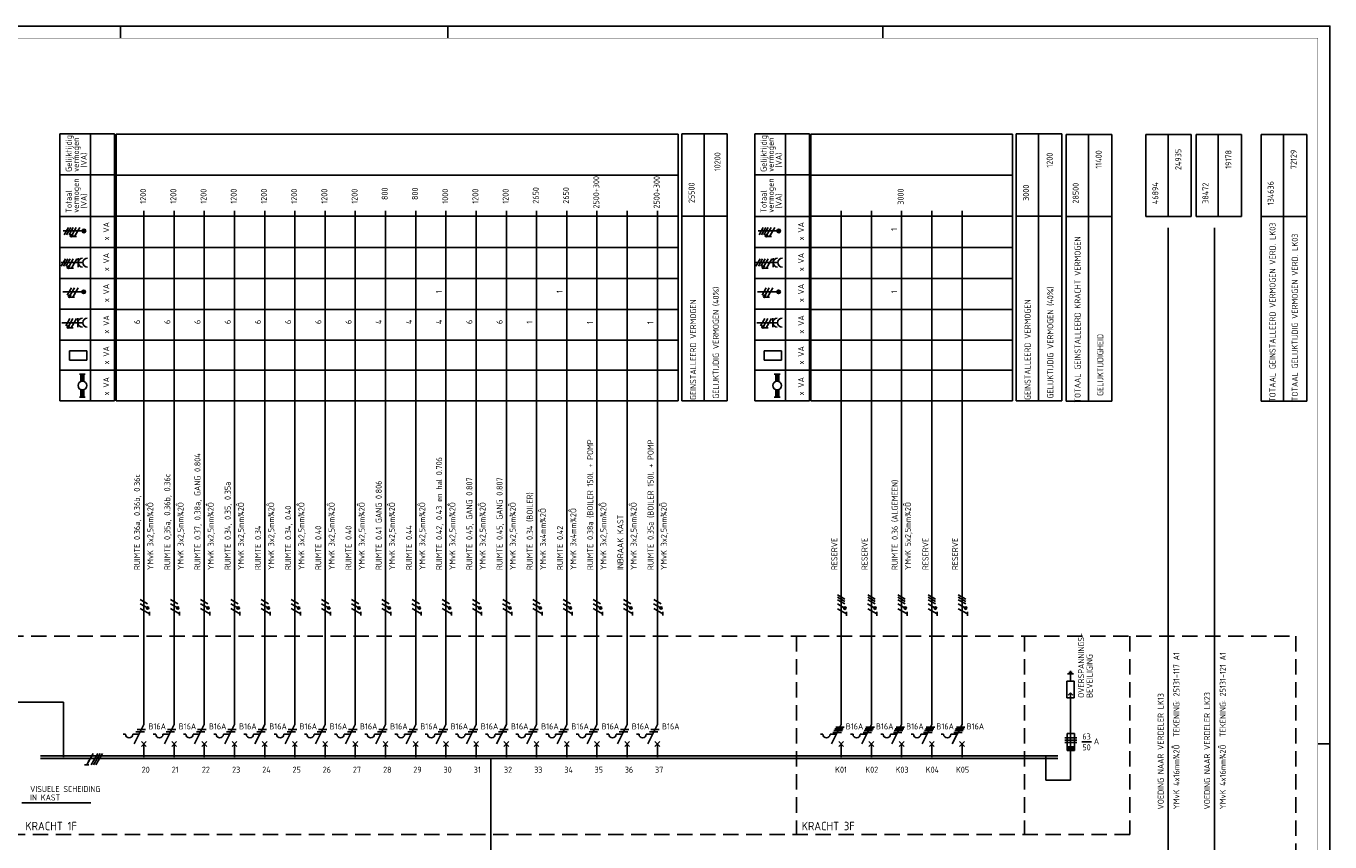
# Model space of a CAD drawing. Header units: millimetres. Extents: x 0 to 841, y 0 to 594.
# Tile 3 of 3: x 301 to 841, y 256 to 594. Entities that reach past the tile are written whole.
import ezdxf
from ezdxf.enums import TextEntityAlignment as Align

# ---------------------------------------------------------------- set-up
doc = ezdxf.new("R2010")
doc.units = ezdxf.units.MM
doc.linetypes.add('HIDDEN', pattern=[9.525, 6.35, -3.175])
doc.layers.get('0').update_dxf_attribs({"linetype": 'CONTINUOUS'})
for name, color, linetype in [('1', 7, 'CONTINUOUS'), ('40', 1, 'CONTINUOUS'), ('70', 1, 'CONTINUOUS'), ('71', 2, 'CONTINUOUS'), ('73', 4, 'CONTINUOUS'), ('BLOKASP', 9, 'CONTINUOUS'), ('EL$2B---_KADER', 4, 'CONTINUOUS'), ('LIJN018', 210, 'CONTINUOUS'), ('LIJN025', 10, 'CONTINUOUS'), ('LIJN035', 50, 'CONTINUOUS'), ('LIJN050', 90, 'CONTINUOUS'), ('TEKST25', 10, 'CONTINUOUS'), ('TEKST35', 50, 'CONTINUOUS'), ('TEKST50', 90, 'CONTINUOUS')]:
    doc.layers.add(name, color=color, linetype=linetype)
doc.styles.add('5_0', font='iso.shx')
doc.styles.add('ISO', font='ISO.SHX')
doc.styles.add('NEN', font='iso.shx')
doc.styles.add('ROMAND', font='romand')

# ---------------------------------------------------------------- blocks, each defined once
blk = doc.blocks.new('A1')
at = {"layer": 'LIJN025'}
for p, q in [((340.5, 589), (340.5, 594)), ((476, 589), (476, 594)), ((656, 589), (656, 594)), ((836, 297), (841, 297))]:
    blk.add_line(p, q, dxfattribs=at)
blk.add_lwpolyline([(0, 0), (0, 594), (841, 594), (841, 0)], close=True, dxfattribs=at)
at = {"layer": 'LIJN050', "const_width": 0.2}
blk.add_lwpolyline([(836, 5), (836, 589), (25, 589), (25, 5)], close=True, dxfattribs=at)
at = {"layer": 'TEKST25', "style": 'ROMAND', "width": 2.899115}
blk.add_attdef('STATUS', text='', height=2.5, dxfattribs=at).set_placement((795, 71.5), (834, 71.5), align=Align.FIT)
at = {"layer": 'TEKST25', "style": 'ISO'}
for tag, p in [('E', (796.25, 66)), ('NAAM-E', (807.75, 66)), ('DATUM-E', (826, 66)), ('D', (796.25, 61)), ('NAAM-D', (807.75, 61)), ('DATUM-D', (826, 61)), ('C', (796.25, 56)), ('NAAM-C', (807.75, 56)), ('DATUM-C', (826, 56)), ('B', (796.25, 51)), ('NAAM-B', (807.75, 51)), ('DATUM-B', (826, 51)), ('A', (796.25, 46)), ('NAAM-A', (807.75, 46)), ('DATUM-A', (826, 46))]:
    blk.add_attdef(tag, text='', height=2.5, dxfattribs=at).set_placement(p, align=Align.CENTER)
for tag, p in [('DATUM', (673.75, 36.25)), ('SCHAAL', (709, 36.25)), ('GETEKEND', (739.25, 36.25)), ('GECONTOL.', (774, 36.25)), ('FORMAAT', (804.25, 28.25))]:
    blk.add_attdef(tag, p, '', height=2.5, dxfattribs=at)
at = {"layer": 'TEKST35', "style": 'ISO'}
for tag, p in [('PROJECT', (675.5, 72.5)), ('PLAATS', (675.5, 63.5)), ('INSTALLATIE-REGEL1', (675.5, 52.5)), ('INSTALLATIE-REGEL2', (675.5, 43.5))]:
    blk.add_attdef(tag, p, '', height=4, dxfattribs=at)
blk.add_attdef('PROJ.NR.', text='', height=4, dxfattribs=at).set_placement((822, 23), align=Align.CENTER)
at = {"layer": 'TEKST50', "style": 'ISO'}
blk.add_attdef('FILE-NAAM', text='', height=5, dxfattribs=at).set_placement((814.5, 7.5), align=Align.CENTER)

msp = doc.modelspace()

# ---------------------------------------------------------------- linework, layer by layer
at = {"color": 10}
for p, q in [((329.26, 293.04), (326.55, 288.35)), ((331.13, 293.04), (328.43, 288.35)), ((332.07, 293.04), (329.36, 288.35)), ((332.07, 293.04), (329.36, 288.35)), ((333.01, 293.04), (330.3, 288.35)), ((327.49, 288.35), (325.61, 288.35))]:
    msp.add_line(p, q, dxfattribs=at)
msp.add_line((332.07, 293.04), (329.36, 288.35))
at = {"color": 10, "const_width": 0.469}
msp.add_lwpolyline([(327.57, 289.64, 1), (327.16, 289.87, 1)], format="xyb", close=True, dxfattribs=at)
at = {"layer": '1', "color": 1}
for p, q in [((351.72, 354.98), (348.68, 356.73)), ((364.22, 354.98), (361.18, 356.73)), ((376.72, 354.98), (373.68, 356.73)), ((389.22, 354.98), (386.18, 356.73)), ((401.72, 354.98), (398.68, 356.73)), ((414.22, 354.98), (411.18, 356.73)), ((426.72, 354.98), (423.68, 356.73)), ((439.22, 354.98), (436.18, 356.73)), ((451.72, 354.98), (448.68, 356.73)), ((464.22, 354.98), (461.18, 356.73)), ((476.72, 354.98), (473.68, 356.73)), ((489.22, 354.98), (486.18, 356.73)), ((501.72, 354.98), (498.68, 356.73)), ((514.22, 354.98), (511.18, 356.73)), ((526.72, 354.98), (523.68, 356.73)), ((539.22, 354.98), (536.18, 356.73)), ((551.72, 354.98), (548.68, 356.73)), ((564.22, 354.98), (561.18, 356.73)), ((640.27, 356.91), (637.23, 358.66)), ((640.27, 355.91), (637.23, 357.66)), ((640.27, 354.91), (637.23, 356.66)), ((652.77, 356.91), (649.73, 358.66)), ((652.77, 355.91), (649.73, 357.66)), ((652.77, 354.91), (649.73, 356.66)), ((665.27, 356.91), (662.23, 358.66)), ((665.27, 355.91), (662.23, 357.66)), ((665.27, 354.91), (662.23, 356.66)), ((677.77, 356.91), (674.73, 358.66)), ((677.77, 355.91), (674.73, 357.66)), ((677.77, 354.91), (674.73, 356.66)), ((690.27, 356.91), (687.23, 358.66)), ((690.27, 355.91), (687.23, 357.66)), ((690.27, 354.91), (687.23, 356.66)), ((351.64, 353.26), (348.65, 354.98)), ((352.47, 350.82), (348.68, 353.01)), ((364.14, 353.26), (361.15, 354.98)), ((364.97, 350.82), (361.18, 353.01)), ((376.64, 353.26), (373.65, 354.98)), ((377.47, 350.82), (373.68, 353.01)), ((389.14, 353.26), (386.15, 354.98)), ((389.97, 350.82), (386.18, 353.01)), ((401.64, 353.26), (398.65, 354.98)), ((402.47, 350.82), (398.68, 353.01)), ((414.14, 353.26), (411.15, 354.98)), ((414.97, 350.82), (411.18, 353.01)), ((426.64, 353.26), (423.65, 354.98)), ((427.47, 350.82), (423.68, 353.01)), ((439.14, 353.26), (436.15, 354.98)), ((439.97, 350.82), (436.18, 353.01)), ((451.64, 353.26), (448.65, 354.98)), ((452.47, 350.82), (448.68, 353.01)), ((464.14, 353.26), (461.15, 354.98)), ((464.97, 350.82), (461.18, 353.01)), ((476.64, 353.26), (473.65, 354.98)), ((477.47, 350.82), (473.68, 353.01)), ((489.14, 353.26), (486.15, 354.98)), ((489.97, 350.82), (486.18, 353.01)), ((501.64, 353.26), (498.65, 354.98)), ((502.47, 350.82), (498.68, 353.01)), ((514.14, 353.26), (511.15, 354.98)), ((514.97, 350.82), (511.18, 353.01)), ((526.64, 353.26), (523.65, 354.98)), ((527.47, 350.82), (523.68, 353.01)), ((539.14, 353.26), (536.15, 354.98)), ((539.97, 350.82), (536.18, 353.01)), ((551.64, 353.26), (548.65, 354.98)), ((552.47, 350.82), (548.68, 353.01)), ((564.14, 353.26), (561.15, 354.98)), ((564.97, 350.82), (561.18, 353.01)), ((640.19, 353.18), (637.2, 354.91)), ((641.02, 350.75), (637.23, 352.93)), ((652.69, 353.18), (649.7, 354.91)), ((653.52, 350.75), (649.73, 352.93)), ((665.19, 353.18), (662.2, 354.91)), ((666.02, 350.75), (662.23, 352.93)), ((677.69, 353.18), (674.7, 354.91)), ((678.52, 350.75), (674.73, 352.93)), ((690.19, 353.18), (687.2, 354.91)), ((691.02, 350.75), (687.23, 352.93)), ((731.29, 299.54), (736.29, 299.54)), ((736.29, 299.54), (731.29, 299.54)), ((731.29, 298.54), (736.29, 298.54)), ((731.29, 297.54), (736.29, 297.54))]:
    msp.add_line(p, q, dxfattribs=at)
at = {"layer": '1', "color": 2}
for p, q in [((732.15, 322.99), (735.15, 322.99)), ((732.15, 315.99), (732.15, 322.99)), ((735.15, 322.99), (735.15, 315.99)), ((732.15, 315.99), (735.15, 315.99)), ((346.18, 296.97), (350.2, 305)), ((358.68, 296.97), (362.7, 305)), ((371.18, 296.97), (375.2, 305)), ((383.68, 296.97), (387.7, 305)), ((396.18, 296.97), (400.2, 305)), ((408.68, 296.97), (412.7, 305)), ((421.18, 296.97), (425.2, 305)), ((433.68, 296.97), (437.7, 305)), ((446.18, 296.97), (450.2, 305)), ((458.68, 296.97), (462.7, 305)), ((471.18, 296.97), (475.2, 305)), ((483.68, 296.97), (487.7, 305)), ((496.18, 296.97), (500.2, 305)), ((508.68, 296.97), (512.7, 305)), ((521.18, 296.97), (525.2, 305)), ((533.68, 296.97), (537.7, 305)), ((546.18, 296.97), (550.2, 305)), ((558.68, 296.97), (562.7, 305)), ((634.73, 296.97), (638.75, 305)), ((647.23, 296.97), (651.25, 305)), ((659.73, 296.97), (663.75, 305)), ((672.23, 296.97), (676.25, 305)), ((684.73, 296.97), (688.75, 305)), ((341.6, 300.97), (342.6, 300.97)), ((345.6, 300.97), (348.18, 300.97)), ((354.1, 300.97), (355.1, 300.97)), ((358.1, 300.97), (360.68, 300.97)), ((366.6, 300.97), (367.6, 300.97)), ((370.6, 300.97), (373.18, 300.97)), ((379.1, 300.97), (380.1, 300.97)), ((383.1, 300.97), (385.68, 300.97)), ((391.6, 300.97), (392.6, 300.97)), ((395.6, 300.97), (398.18, 300.97)), ((404.1, 300.97), (405.1, 300.97)), ((408.1, 300.97), (410.68, 300.97)), ((416.6, 300.97), (417.6, 300.97)), ((420.6, 300.97), (423.18, 300.97)), ((429.1, 300.97), (430.1, 300.97)), ((433.1, 300.97), (435.68, 300.97)), ((441.6, 300.97), (442.6, 300.97)), ((445.6, 300.97), (448.18, 300.97)), ((454.1, 300.97), (455.1, 300.97)), ((458.1, 300.97), (460.68, 300.97)), ((466.6, 300.97), (467.6, 300.97)), ((470.6, 300.97), (473.18, 300.97)), ((479.1, 300.97), (480.1, 300.97)), ((483.1, 300.97), (485.68, 300.97)), ((491.6, 300.97), (492.6, 300.97)), ((495.6, 300.97), (498.18, 300.97)), ((504.1, 300.97), (505.1, 300.97)), ((508.1, 300.97), (510.68, 300.97)), ((516.6, 300.97), (517.6, 300.97)), ((520.6, 300.97), (523.18, 300.97)), ((529.1, 300.97), (530.1, 300.97)), ((533.1, 300.97), (535.68, 300.97)), ((541.6, 300.97), (542.6, 300.97)), ((545.6, 300.97), (548.18, 300.97)), ((554.1, 300.97), (555.1, 300.97)), ((558.1, 300.97), (560.68, 300.97)), ((630.15, 300.97), (631.15, 300.97)), ((634.15, 300.97), (636.73, 300.97)), ((642.65, 300.97), (643.65, 300.97)), ((646.65, 300.97), (649.23, 300.97)), ((655.15, 300.97), (656.15, 300.97)), ((659.15, 300.97), (661.73, 300.97)), ((667.65, 300.97), (668.65, 300.97)), ((671.65, 300.97), (674.23, 300.97)), ((680.15, 300.97), (681.15, 300.97)), ((684.15, 300.97), (686.73, 300.97)), ((732.29, 301.29), (735.29, 301.29)), ((732.29, 294.29), (732.29, 301.29)), ((735.29, 301.29), (735.29, 294.29)), ((735.29, 295.79), (732.29, 295.79)), ((735.29, 295.54), (732.29, 295.54)), ((735.29, 295.29), (732.29, 295.29)), ((735.29, 295.04), (732.29, 295.04)), ((735.29, 294.79), (732.29, 294.79)), ((735.29, 294.54), (732.29, 294.54)), ((735.29, 294.29), (732.29, 294.29))]:
    msp.add_line(p, q, dxfattribs=at)
at = {"layer": '1', "color": 1}
for centre in [(351.72, 353.23), (364.22, 353.23), (376.72, 353.23), (389.22, 353.23), (401.72, 353.23), (414.22, 353.23), (426.72, 353.23), (439.22, 353.23), (451.72, 353.23), (464.22, 353.23), (476.72, 353.23), (489.22, 353.23), (501.72, 353.23), (514.22, 353.23), (526.72, 353.23), (539.22, 353.23), (551.72, 353.23), (564.22, 353.23), (640.27, 353.16), (652.77, 353.16), (665.27, 353.16), (677.77, 353.16), (690.27, 353.16)]:
    msp.add_circle(centre, 0.5, dxfattribs=at)
at = {"layer": '1', "color": 2}
for centre in [(344.1, 300.97), (356.6, 300.97), (369.1, 300.97), (381.6, 300.97), (394.1, 300.97), (406.6, 300.97), (419.1, 300.97), (431.6, 300.97), (444.1, 300.97), (456.6, 300.97), (469.1, 300.97), (481.6, 300.97), (494.1, 300.97), (506.6, 300.97), (519.1, 300.97), (531.6, 300.97), (544.1, 300.97), (556.6, 300.97), (632.65, 300.97), (645.15, 300.97), (657.65, 300.97), (670.15, 300.97), (682.65, 300.97)]:
    msp.add_arc(centre, 1.5, 180, 0, dxfattribs=at)
at = {"layer": '70'}
for p, q in [((352.46, 350.11), (352.46, 351.66)), ((364.96, 350.11), (364.96, 351.66)), ((377.46, 350.11), (377.46, 351.66)), ((389.96, 350.11), (389.96, 351.66)), ((402.46, 350.11), (402.46, 351.66)), ((414.96, 350.11), (414.96, 351.66)), ((427.46, 350.11), (427.46, 351.66)), ((439.96, 350.11), (439.96, 351.66)), ((452.46, 350.11), (452.46, 351.66)), ((464.96, 350.11), (464.96, 351.66)), ((477.46, 350.11), (477.46, 351.66)), ((489.96, 350.11), (489.96, 351.66)), ((502.46, 350.11), (502.46, 351.66)), ((514.96, 350.11), (514.96, 351.66)), ((527.46, 350.11), (527.46, 351.66)), ((539.96, 350.11), (539.96, 351.66)), ((552.46, 350.11), (552.46, 351.66)), ((564.96, 350.11), (564.96, 351.66)), ((641.01, 350.03), (641.01, 351.58)), ((653.51, 350.03), (653.51, 351.58)), ((666.01, 350.03), (666.01, 351.58)), ((678.51, 350.03), (678.51, 351.58)), ((691.01, 350.03), (691.01, 351.58)), ((734.9, 325.99), (732.4, 325.99)), ((734.4, 326.49), (732.9, 326.49)), ((733.9, 326.99), (733.4, 326.99)), ((733.65, 325.99), (733.65, 322.99)), ((347.43, 302.97), (350.93, 302.97)), ((359.93, 302.97), (363.43, 302.97)), ((372.43, 302.97), (375.93, 302.97)), ((384.93, 302.97), (388.43, 302.97)), ((397.43, 302.97), (400.93, 302.97)), ((409.93, 302.97), (413.43, 302.97)), ((422.43, 302.97), (425.93, 302.97)), ((434.93, 302.97), (438.43, 302.97)), ((447.43, 302.97), (450.93, 302.97)), ((459.93, 302.97), (463.43, 302.97)), ((472.43, 302.97), (475.93, 302.97)), ((484.93, 302.97), (488.43, 302.97)), ((497.43, 302.97), (500.93, 302.97)), ((509.93, 302.97), (513.43, 302.97)), ((522.43, 302.97), (525.93, 302.97)), ((534.93, 302.97), (538.43, 302.97)), ((547.43, 302.97), (550.93, 302.97)), ((559.93, 302.97), (563.43, 302.97)), ((635.73, 302.47), (639.23, 302.47)), ((636.11, 303.22), (639.61, 303.22)), ((636.48, 303.97), (639.98, 303.97)), ((648.23, 302.47), (651.73, 302.47)), ((648.61, 303.22), (652.11, 303.22)), ((648.98, 303.97), (652.48, 303.97)), ((660.73, 302.47), (664.23, 302.47)), ((661.11, 303.22), (664.61, 303.22)), ((661.48, 303.97), (664.98, 303.97)), ((673.23, 302.47), (676.73, 302.47)), ((673.61, 303.22), (677.11, 303.22)), ((673.98, 303.97), (677.48, 303.97)), ((685.73, 302.47), (689.23, 302.47)), ((686.11, 303.22), (689.61, 303.22)), ((686.48, 303.97), (689.98, 303.97)), ((346.93, 301.97), (350.43, 301.97)), ((359.43, 301.97), (362.93, 301.97)), ((371.93, 301.97), (375.43, 301.97)), ((384.43, 301.97), (387.93, 301.97)), ((396.93, 301.97), (400.43, 301.97)), ((409.43, 301.97), (412.93, 301.97)), ((421.93, 301.97), (425.43, 301.97)), ((434.43, 301.97), (437.93, 301.97)), ((446.93, 301.97), (450.43, 301.97)), ((459.43, 301.97), (462.93, 301.97)), ((471.93, 301.97), (475.43, 301.97)), ((484.43, 301.97), (487.93, 301.97)), ((496.93, 301.97), (500.43, 301.97)), ((509.43, 301.97), (512.93, 301.97)), ((521.93, 301.97), (525.43, 301.97)), ((534.43, 301.97), (537.93, 301.97)), ((546.93, 301.97), (550.43, 301.97)), ((559.43, 301.97), (562.93, 301.97)), ((635.36, 301.72), (638.86, 301.72)), ((647.86, 301.72), (651.36, 301.72)), ((660.36, 301.72), (663.86, 301.72)), ((672.86, 301.72), (676.36, 301.72)), ((685.36, 301.72), (688.86, 301.72)), ((738.3, 297.81), (742.3, 297.81))]:
    msp.add_line(p, q, dxfattribs=at)
at = {"layer": '70', "const_width": 0.5}
for points in [[(351.72, 353.48, 1), (351.72, 352.98, 1)], [(364.22, 353.48, 1), (364.22, 352.98, 1)], [(376.72, 353.48, 1), (376.72, 352.98, 1)], [(389.22, 353.48, 1), (389.22, 352.98, 1)], [(401.72, 353.48, 1), (401.72, 352.98, 1)], [(414.22, 353.48, 1), (414.22, 352.98, 1)], [(426.72, 353.48, 1), (426.72, 352.98, 1)], [(439.22, 353.48, 1), (439.22, 352.98, 1)], [(451.72, 353.48, 1), (451.72, 352.98, 1)], [(464.22, 353.48, 1), (464.22, 352.98, 1)], [(476.72, 353.48, 1), (476.72, 352.98, 1)], [(640.27, 353.41, 1), (640.27, 352.91, 1)], [(652.77, 353.41, 1), (652.77, 352.91, 1)], [(665.27, 353.41, 1), (665.27, 352.91, 1)], [(677.77, 353.41, 1), (677.77, 352.91, 1)], [(690.27, 353.41, 1), (690.27, 352.91, 1)]]:
    msp.add_lwpolyline(points, format="xyb", close=True, dxfattribs=at)
at = {"layer": '70'}
for centre, start, end in [((489.22, 353.23), 90, 270), ((489.22, 353.23), 270, 90), ((501.72, 353.23), 90, 270), ((501.72, 353.23), 270, 90), ((514.22, 353.23), 90, 270), ((514.22, 353.23), 270, 90), ((526.72, 353.23), 90, 270), ((526.72, 353.23), 270, 90), ((539.22, 353.23), 90, 270), ((539.22, 353.23), 270, 90), ((551.72, 353.23), 90, 270), ((551.72, 353.23), 270, 90), ((564.22, 353.23), 90, 270), ((564.22, 353.23), 270, 90)]:
    msp.add_arc(centre, 0.25, start, end, dxfattribs=at)
at = {"layer": '71'}
for p, q in [((732.68, 317.14), (733.68, 318.14)), ((734.68, 317.14), (733.68, 318.14)), ((733.69, 281.91), (733.69, 318.14)), ((349.2, 295.97), (351.2, 297.97)), ((351.2, 295.97), (349.2, 297.97)), ((363.7, 295.97), (361.7, 297.97)), ((361.7, 295.97), (363.7, 297.97)), ((376.2, 295.97), (374.2, 297.97)), ((374.2, 295.97), (376.2, 297.97)), ((388.7, 295.97), (386.7, 297.97)), ((386.7, 295.97), (388.7, 297.97)), ((401.2, 295.97), (399.2, 297.97)), ((399.2, 295.97), (401.2, 297.97)), ((413.7, 295.97), (411.7, 297.97)), ((411.7, 295.97), (413.7, 297.97)), ((426.2, 295.97), (424.2, 297.97)), ((424.2, 295.97), (426.2, 297.97)), ((438.7, 295.97), (436.7, 297.97)), ((436.7, 295.97), (438.7, 297.97)), ((451.2, 295.97), (449.2, 297.97)), ((449.2, 295.97), (451.2, 297.97)), ((463.7, 295.97), (461.7, 297.97)), ((461.7, 295.97), (463.7, 297.97)), ((476.2, 295.97), (474.2, 297.97)), ((474.2, 295.97), (476.2, 297.97)), ((488.7, 295.97), (486.7, 297.97)), ((486.7, 295.97), (488.7, 297.97)), ((501.2, 295.97), (499.2, 297.97)), ((499.2, 295.97), (501.2, 297.97)), ((513.7, 295.97), (511.7, 297.97)), ((511.7, 295.97), (513.7, 297.97)), ((526.2, 295.97), (524.2, 297.97)), ((524.2, 295.97), (526.2, 297.97)), ((536.7, 295.97), (538.7, 297.97)), ((538.7, 295.97), (536.7, 297.97)), ((549.2, 295.97), (551.2, 297.97)), ((551.2, 295.97), (549.2, 297.97)), ((561.7, 295.97), (563.7, 297.97)), ((563.7, 295.97), (561.7, 297.97)), ((637.75, 295.97), (639.75, 297.97)), ((639.75, 295.97), (637.75, 297.97)), ((650.25, 295.97), (652.25, 297.97)), ((652.25, 295.97), (650.25, 297.97)), ((662.75, 295.97), (664.75, 297.97)), ((664.75, 295.97), (662.75, 297.97)), ((675.25, 295.97), (677.25, 297.97)), ((677.25, 295.97), (675.25, 297.97)), ((689.75, 295.97), (687.75, 297.97)), ((687.75, 295.97), (689.75, 297.97)), ((723.5, 281.91), (723.5, 291.91))]:
    msp.add_line(p, q, dxfattribs=at)
at = {"layer": '73'}
for p, q in [((307.36, 291.98), (728.4, 291.98)), ((307.36, 290.98), (728.4, 290.98))]:
    msp.add_line(p, q, dxfattribs=at)
msp.add_solid([(728.4, 290.98), (728.4, 291.98), (307.36, 290.98), (307.36, 291.98)], dxfattribs=at)
at = {"layer": 'BLOKASP', "color": 9, "linetype": 'Continuous'}
for p, q in [((315.43, 438.96), (315.43, 549.43)), ((315.43, 549.43), (338.1, 549.43)), ((328.1, 438.96), (328.1, 549.43)), ((338.1, 438.96), (338.1, 549.43)), ((602.97, 438.96), (602.97, 549.43)), ((602.97, 549.43), (625.65, 549.43)), ((615.65, 438.96), (615.65, 549.43)), ((625.65, 438.96), (625.65, 549.43)), ((315.43, 532.51), (338.1, 532.51)), ((602.97, 532.51), (625.65, 532.51)), ((315.43, 515.27), (338.1, 515.27)), ((602.97, 515.27), (625.65, 515.27)), ((315.43, 502.39), (338.1, 502.39)), ((602.97, 502.39), (625.65, 502.39)), ((315.43, 489.52), (338.1, 489.52)), ((602.97, 489.52), (625.65, 489.52)), ((315.43, 476.81), (338.1, 476.81)), ((602.97, 476.81), (625.65, 476.81)), ((315.43, 464.03), (338.1, 464.03)), ((602.97, 464.03), (625.65, 464.03)), ((315.43, 451.59), (338.1, 451.59)), ((602.97, 451.59), (625.65, 451.59)), ((315.43, 438.96), (338.1, 438.96)), ((602.97, 438.96), (625.65, 438.96))]:
    msp.add_line(p, q, dxfattribs=at)
at = {"layer": 'BLOKASP', "color": 9}
for p, q in [((324.9, 509.23), (316.82, 509.23)), ((318.97, 510.67), (317.22, 507.64)), ((319.97, 510.67), (318.22, 507.64)), ((320.97, 510.67), (319.22, 507.64)), ((322.22, 510.67), (320.49, 507.68)), ((323.72, 510.67), (321.53, 506.88)), ((612.44, 509.23), (604.37, 509.23)), ((606.51, 510.67), (604.76, 507.64)), ((607.51, 510.67), (605.76, 507.64)), ((608.51, 510.67), (606.76, 507.64)), ((609.76, 510.67), (608.04, 507.68)), ((611.26, 510.67), (609.08, 506.88)), ((322.31, 506.88), (320.75, 506.88)), ((609.85, 506.88), (608.3, 506.88)), ((317.7, 497.67), (315.95, 494.64)), ((318.7, 497.67), (316.95, 494.64)), ((319.7, 497.67), (317.95, 494.64)), ((320.95, 497.67), (319.22, 494.68)), ((322.45, 497.67), (320.26, 493.88)), ((323, 494.27), (323, 498.03)), ((605.24, 497.67), (603.49, 494.64)), ((606.24, 497.67), (604.49, 494.64)), ((607.24, 497.67), (605.49, 494.64)), ((608.49, 497.67), (606.77, 494.68)), ((609.99, 497.67), (607.81, 493.88)), ((610.54, 494.27), (610.54, 498.03)), ((315.91, 496.15), (325, 496.15)), ((321.04, 493.88), (319.48, 493.88)), ((603.45, 496.15), (612.54, 496.15)), ((608.58, 493.88), (607.03, 493.88)), ((320.21, 485.65), (318.46, 482.62)), ((321.46, 485.65), (319.73, 482.67)), ((322.96, 485.65), (320.77, 481.87)), ((607.76, 485.65), (606.01, 482.62)), ((609.01, 485.65), (607.28, 482.67)), ((610.51, 485.65), (608.32, 481.87)), ((324.83, 484.04), (316.63, 484.04)), ((321.55, 481.87), (320, 481.87)), ((612.38, 484.04), (604.18, 484.04)), ((609.1, 481.87), (607.54, 481.87)), ((316.31, 471.25), (324.91, 471.25)), ((319.61, 472.95), (317.86, 469.92)), ((320.86, 472.95), (319.13, 469.97)), ((322.36, 472.95), (320.17, 469.17)), ((322.91, 469.37), (322.91, 473.13)), ((603.86, 471.25), (612.46, 471.25)), ((607.16, 472.95), (605.41, 469.92)), ((608.41, 472.95), (606.68, 469.97)), ((609.91, 472.95), (607.72, 469.17)), ((610.46, 469.37), (610.46, 473.13)), ((320.95, 469.17), (319.4, 469.17)), ((608.5, 469.17), (606.94, 469.17)), ((319.37, 455.8), (319.37, 459.56)), ((319.37, 459.56), (326.56, 459.56)), ((326.56, 455.8), (326.56, 459.56)), ((606.92, 455.8), (606.92, 459.56)), ((606.92, 459.56), (614.1, 459.56)), ((614.1, 455.8), (614.1, 459.56)), ((319.37, 455.8), (326.56, 455.8)), ((606.92, 455.8), (614.1, 455.8)), ((611.09, 450.03), (613.49, 450.03)), ((611.69, 446.93), (611.69, 450.03)), ((612.89, 446.93), (612.89, 450.03)), ((611.69, 443.54), (611.69, 440.43)), ((612.89, 443.54), (612.89, 440.43)), ((613.49, 440.43), (611.09, 440.43))]:
    msp.add_line(p, q, dxfattribs=at)
at = {"layer": 'BLOKASP'}
for p, q in [((323.55, 450.03), (325.95, 450.03)), ((324.15, 446.93), (324.15, 450.03)), ((325.35, 446.93), (325.35, 450.03)), ((324.15, 443.54), (324.15, 440.43)), ((325.35, 443.54), (325.35, 440.43)), ((325.95, 440.43), (323.55, 440.43))]:
    msp.add_line(p, q, dxfattribs=at)
at = {"layer": 'BLOKASP', "color": 9, "const_width": 0.5}
for points in [[(320, 507.24, 1), (320.5, 507.24, 1)], [(607.54, 507.24, 1), (608.04, 507.24, 1)], [(318.73, 494.24, 1), (319.23, 494.24, 1)], [(606.27, 494.24, 1), (606.77, 494.24, 1)], [(319.24, 482.23, 1), (319.74, 482.23, 1)], [(606.79, 482.23, 1), (607.29, 482.23, 1)], [(318.64, 469.53, 1), (319.14, 469.53, 1)], [(606.19, 469.53, 1), (606.69, 469.53, 1)]]:
    msp.add_lwpolyline(points, format="xyb", close=True, dxfattribs=at)
at = {"layer": 'BLOKASP', "color": 9}
for centre, radius in [((320.25, 507.24), 0.5), ((325.4, 509.23), 0.75), ((325.4, 509.23), 0.5), ((325.4, 509.23), 0.25), ((607.79, 507.24), 0.5), ((612.94, 509.23), 0.75), ((612.94, 509.23), 0.5), ((612.94, 509.23), 0.25), ((318.98, 494.24), 0.5), ((606.52, 494.24), 0.5), ((319.49, 482.23), 0.5), ((325.33, 484.04), 0.75), ((325.33, 484.04), 0.5), ((325.33, 484.04), 0.25), ((607.04, 482.23), 0.5), ((612.88, 484.04), 0.75), ((612.88, 484.04), 0.5), ((612.88, 484.04), 0.25), ((318.89, 469.53), 0.5), ((606.44, 469.53), 0.5), ((612.29, 445.23), 1.8)]:
    msp.add_circle(centre, radius, dxfattribs=at)
at = {"layer": 'BLOKASP'}
msp.add_circle((324.75, 445.23), 1.8, dxfattribs=at)
at = {"layer": 'BLOKASP', "color": 9}
for centre in [(324.87, 496.15), (326.87, 496.15), (612.42, 496.15), (614.42, 496.15), (324.79, 471.25), (326.79, 471.25), (612.33, 471.25), (614.33, 471.25)]:
    msp.add_arc(centre, 1.88, 90, 270, dxfattribs=at)
at = {"layer": 'BLOKASP'}
for points in [[(324.15, 447.03), (325.35, 447.03), (324.15, 450.03), (325.35, 450.03)], [(324.15, 447.03), (324.15, 446.97), (324.75, 447.03)], [(324.15, 443.43), (324.15, 443.49), (324.69, 443.43)], [(324.15, 440.43), (325.35, 440.43), (324.15, 443.43), (325.35, 443.43)], [(325.35, 446.97), (325.35, 447.03), (324.81, 447.03)], [(325.35, 443.43), (325.35, 443.49), (324.81, 443.43)]]:
    msp.add_solid(points, dxfattribs=at)
at = {"layer": 'BLOKASP', "color": 9}
for points in [[(611.69, 447.03), (612.89, 447.03), (611.69, 450.03), (612.89, 450.03)], [(611.69, 447.03), (611.69, 446.97), (612.29, 447.03)], [(611.69, 443.43), (611.69, 443.49), (612.23, 443.43)], [(611.69, 440.43), (612.89, 440.43), (611.69, 443.43), (612.89, 443.43)], [(612.89, 446.97), (612.89, 447.03), (612.35, 447.03)], [(612.89, 443.43), (612.89, 443.49), (612.35, 443.43)]]:
    msp.add_solid(points, dxfattribs=at)
at = {"layer": 'LIJN018', "color": 9, "linetype": 'Continuous'}
for p, q in [((338.7, 438.99), (338.7, 549.33)), ((338.7, 549.33), (571.26, 549.33)), ((626.25, 549.33), (709.66, 549.33)), ((626.25, 438.99), (626.25, 549.33)), ((338.7, 532.33), (571.26, 532.33)), ((626.25, 532.33), (709.66, 532.33)), ((338.7, 515.36), (571.26, 515.36)), ((626.25, 515.36), (709.66, 515.36)), ((338.7, 502.36), (571.26, 502.36)), ((626.25, 502.36), (709.66, 502.36)), ((338.7, 489.59), (571.26, 489.59)), ((626.25, 489.59), (709.66, 489.59)), ((338.7, 476.79), (571.26, 476.79)), ((626.25, 476.79), (709.66, 476.79)), ((338.7, 464.09), (571.26, 464.09)), ((626.25, 464.09), (709.66, 464.09)), ((338.7, 451.59), (571.26, 451.59)), ((626.25, 451.59), (709.66, 451.59)), ((338.7, 438.99), (571.26, 438.99)), ((626.25, 438.99), (709.66, 438.99))]:
    msp.add_line(p, q, dxfattribs=at)
at = {"layer": 'LIJN018', "color": 9}
for p, q in [((571.26, 438.99), (571.26, 549.33)), ((709.66, 438.99), (709.66, 549.33))]:
    msp.add_line(p, q, dxfattribs=at)
at = {"layer": 'LIJN025', "linetype": 'Continuous'}
for p, q in [((572.83, 438.95), (572.83, 549.36)), ((572.83, 549.36), (591.63, 549.36)), ((582, 438.95), (582, 549.2)), ((591.63, 438.95), (591.63, 549.36)), ((711.23, 438.95), (711.23, 549.36)), ((711.23, 549.36), (730.03, 549.36)), ((720.4, 438.95), (720.4, 549.2)), ((730.03, 438.95), (730.03, 549.36)), ((731.92, 438.77), (731.92, 549.18)), ((731.92, 549.18), (750.71, 549.18)), ((741.09, 438.77), (741.09, 549.02)), ((750.71, 438.77), (750.71, 549.18)), ((764.85, 515.18), (764.85, 549.18)), ((764.85, 549.18), (783.64, 549.18)), ((774.02, 515.18), (774.02, 549.02)), ((783.64, 515.18), (783.64, 549.18)), ((785.61, 515.18), (785.61, 549.18)), ((785.61, 549.18), (804.4, 549.18)), ((794.77, 515.18), (794.77, 549.02)), ((804.4, 515.18), (804.4, 549.18)), ((812.59, 438.77), (812.59, 549.18)), ((812.59, 549.18), (831.38, 549.18)), ((821.76, 438.77), (821.76, 549.02)), ((831.38, 438.77), (831.38, 549.18)), ((572.83, 515.36), (591.63, 515.36)), ((711.23, 515.36), (730.03, 515.36)), ((731.92, 515.18), (750.71, 515.18)), ((764.85, 515.18), (783.64, 515.18)), ((785.61, 515.18), (804.4, 515.18)), ((812.59, 515.18), (831.38, 515.18))]:
    msp.add_line(p, q, dxfattribs=at)
at = {"layer": 'LIJN025'}
for p, q in [((572.83, 438.95), (591.63, 438.95)), ((711.23, 438.95), (730.03, 438.95)), ((731.92, 438.77), (750.71, 438.77)), ((812.59, 438.77), (831.38, 438.77)), ((299.75, 272.55), (328.25, 272.55))]:
    msp.add_line(p, q, dxfattribs=at)
at = {"layer": 'LIJN025', "linetype": 'HIDDEN'}
for p, q in [((36.92, 341.55), (826.95, 341.55)), ((620.25, 341.55), (620.25, 259.55)), ((714.6, 341.55), (714.6, 259.55)), ((758.25, 341.55), (758.25, 259.55)), ((826.95, 341.55), (826.95, 136.44)), ((758.25, 259.55), (36.92, 259.55))]:
    msp.add_line(p, q, dxfattribs=at)
at = {"layer": 'LIJN035'}
for p, q in [((350.2, 305), (350.2, 517.55)), ((362.7, 305), (362.7, 517.55)), ((375.2, 305), (375.2, 517.55)), ((387.7, 305), (387.7, 517.55)), ((400.2, 305), (400.2, 517.55)), ((412.7, 305), (412.7, 517.55)), ((425.2, 305), (425.2, 517.55)), ((437.7, 305), (437.7, 517.55)), ((450.2, 305), (450.2, 517.55)), ((462.7, 305), (462.7, 517.55)), ((475.2, 305), (475.2, 517.55)), ((487.7, 305), (487.7, 517.55)), ((500.2, 305), (500.2, 517.55)), ((512.7, 305), (512.7, 517.55)), ((525.2, 305), (525.2, 517.55)), ((537.7, 305), (537.7, 517.55)), ((550.2, 305), (550.2, 517.55)), ((562.7, 305), (562.7, 517.55)), ((638.75, 305), (638.75, 517.55)), ((651.25, 305), (651.25, 517.55)), ((663.75, 305), (663.75, 517.55)), ((676.25, 305), (676.25, 517.55)), ((688.75, 305), (688.75, 517.55)), ((774.05, 238.04), (774.05, 510.54)), ((793.25, 238.04), (793.25, 510.54)), ((278.63, 314.3), (316.94, 314.3)), ((316.94, 291.55), (316.94, 314.3)), ((350.2, 291.55), (350.2, 297.05)), ((362.7, 291.55), (362.7, 297.05)), ((375.2, 291.55), (375.2, 297.05)), ((387.7, 291.55), (387.7, 297.05)), ((400.2, 291.55), (400.2, 297.05)), ((412.7, 291.55), (412.7, 297.05)), ((425.2, 291.55), (425.2, 297.05)), ((437.7, 291.55), (437.7, 297.05)), ((450.2, 291.55), (450.2, 297.05)), ((462.7, 291.55), (462.7, 297.05)), ((475.2, 291.55), (475.2, 297.05)), ((487.7, 291.55), (487.7, 297.05)), ((500.2, 291.55), (500.2, 297.05)), ((512.7, 291.55), (512.7, 297.05)), ((525.2, 291.55), (525.2, 297.05)), ((537.7, 291.55), (537.7, 297.05)), ((550.2, 291.55), (550.2, 297.05)), ((562.7, 291.55), (562.7, 297.05)), ((638.75, 291.55), (638.75, 297.05)), ((651.25, 291.55), (651.25, 297.05)), ((663.75, 291.55), (663.75, 297.05)), ((676.25, 291.55), (676.25, 297.05)), ((688.75, 291.55), (688.75, 297.05)), ((493.77, 237.65), (493.77, 291.05)), ((723.5, 281.91), (733.69, 281.91))]:
    msp.add_line(p, q, dxfattribs=at)

# ---------------------------------------------------------------- block references
at = {"layer": 'EL$2B---_KADER'}
msp.add_blockref('A1', (0, 0), dxfattribs=at)

# ---------------------------------------------------------------- texts
at = {"layer": '40', "style": 'NEN'}
for s, p in [('10200', (588.81, 537.86)), ('1200', (726.29, 538.54)), ('11400', (746.56, 538.82)), ('24935', (779.49, 538.82)), ('19178', (800.25, 538.82)), ('72129', (827.23, 538.82)), ('25500', (578.09, 525.04)), ('28500', (737.05, 524.85)), ('46894', (769.98, 524.85)), ('38472', (790.74, 524.85)), ('134636', (817.72, 524.85)), ('3000', (716.49, 525.04)), ('TOTAAL GEINSTALLEERD VERMOGEN VERD. LK03', (818.5, 475.57)), ('TOTAAL GEINSTALLEERD KRACHT VERMOGEN', (737.83, 472.57)), ('TOTAAL GELIJKTIJDIG VERMOGEN VERD. LK03', (827.73, 473.44)), ('GELIJKTIJDIG VERMOGEN (40%)', (588.14, 462.98)), ('GELIJKTIJDIG VERMOGEN (40%)', (726.54, 463.08)), ('GEINSTALLEERD VERMOGEN', (578.74, 460.08)), ('GEINSTALLEERD VERMOGEN', (717.14, 460.08)), ('GELIJKTIJDIGHEID ', (747.22, 454.56))]:
    msp.add_text(s, height=2.5, rotation=90, dxfattribs=at).set_placement(p, align=Align.CENTER)
for s, p in [('2500+300', (538.63, 518.5)), ('2500+300', (563.63, 518.5)), ('1200', (351.13, 520.5)), ('1200', (363.63, 520.5)), ('1200', (376.13, 520.5)), ('1200', (388.63, 520.5)), ('1200', (401.13, 520.5)), ('1200', (413.63, 520.5)), ('1200', (426.13, 520.5)), ('1200', (438.63, 520.5)), (' 800', (451.13, 520.5)), (' 800', (463.63, 520.5)), ('1000', (476.13, 520.5)), ('1200', (488.63, 520.5)), ('1200', (501.13, 520.5)), ('2650', (513.63, 520.5)), ('2650', (526.13, 520.5)), ('3000', (664.63, 520.1)), ('1', (661.93, 509.3)), ('1', (473.53, 483.4)), ('1', (523.53, 483.55)), ('1', (661.93, 483.4)), ('6', (348.63, 470.7)), ('6', (361.13, 470.7)), ('6', (373.63, 470.7)), ('6', (386.13, 470.7)), ('6', (398.63, 470.7)), ('6', (411.13, 470.7)), ('6', (423.63, 470.7)), ('6', (436.13, 470.7)), ('4', (448.63, 470.7)), ('4', (461.13, 470.7)), ('4', (473.63, 470.7)), ('6', (486.13, 470.7)), ('6', (498.63, 470.7)), ('1', (511.03, 470.85)), ('1', (536.03, 470.7)), ('1', (561.03, 470.7)), ('RUIMTE 0.38a (BOILER 150l. + POMP', (536.13, 368.9)), ('RUIMTE 0.35a (BOILER 150l. + POMP', (561.13, 368.9)), ('RUIMTE 0.37, 0.38a, GANG 0.804', (373.63, 368.9)), ('RUIMTE 0.42, 0.43 en hal 0.706', (473.63, 368.9)), ('RUIMTE 0.36a, 0.36b, 0.36c', (348.63, 368.9)), ('RUIMTE 0,35a, 0.36b, 0.36c', (361.13, 368.9)), ('RUIMTE 0.34, 0.35, 0.35a', (386.13, 368.9)), ('RUIMTE 0.41 GANG 0.806', (448.63, 368.9)), ('RUIMTE 0.45, GANG 0.807', (486.13, 368.9)), ('RUIMTE 0.45, GANG 0.807', (498.63, 368.9)), ('RUIMTE 0.36 (ALGEMEEN)', (662.18, 368.9)), (' YMvK 3x2,5mm¾2Ô', (354.13, 367.4)), (' YMvK 3x2,5mm¾2Ô', (366.63, 367.4)), (' YMvK 3x2,5mm¾2Ô', (379.13, 367.4)), (' YMvK 3x2,5mm¾2Ô', (391.63, 367.4)), (' YMvK 3x2,5mm¾2Ô', (404.13, 367.4)), (' YMvK 3x2,5mm¾2Ô', (416.63, 367.4)), (' YMvK 3x2,5mm¾2Ô', (416.63, 367.4)), (' YMvK 3x2,5mm¾2Ô', (429.13, 367.4)), (' YMvK 3x2,5mm¾2Ô', (441.63, 367.4)), (' YMvK 3x2,5mm¾2Ô', (454.13, 367.4)), (' YMvK 3x2,5mm¾2Ô', (466.63, 367.4)), (' YMvK 3x2,5mm¾2Ô', (479.13, 367.4)), (' YMvK 3x2,5mm¾2Ô', (491.63, 367.4)), (' YMvK 3x2,5mm¾2Ô', (504.13, 367.4)), ('RUIMTE 0.34 (BOILER)', (511.13, 368.9)), (' YMvK 3x2,5mm¾2Ô', (541.61, 367.4)), (' YMvK 3x2,5mm¾2Ô', (554.11, 367.4)), (' YMvK 3x2,5mm¾2Ô', (566.61, 367.4)), (' YMvK 5x2,5mm¾2Ô', (667.63, 367.4)), ('RUIMTE 0.34, 0.40', (411.13, 368.9)), (' YMvK 3x4mm¾2Ô', (516.63, 367.4)), (' YMvK 3x4mm¾2Ô', (529.13, 367.4)), ('RUIMTE 0.34', (398.63, 368.9)), ('RUIMTE 0.40', (423.63, 368.9)), ('RUIMTE 0.40', (436.13, 368.9)), ('RUIMTE 0.44', (461.13, 368.9)), ('RUIMTE 0.42', (523.63, 368.9)), ('INBRAAK KAST', (548.63, 368.9)), ('RESERVE', (637.18, 368.9)), ('RESERVE', (649.68, 368.9)), ('RESERVE', (674.89, 368.9)), ('RESERVE', (687.13, 368.9)), ('OVERSPANNINGS-', (739.29, 316.04)), ('BEVEILIGING', (742.79, 316.04)), ('TEKENING: 25131-117 A1', (778.73, 299.85)), ('TEKENING: 25131-121 A1', (797.93, 299.85)), ('VOEDING NAAR VERDELER LK13', (772.23, 269.85)), ('VOEDING NAAR VERDELER LK23', (791.43, 269.85)), ('YMvK 4x16mm¾2Ô', (778.73, 269.85)), ('YMvK 4x16mm¾2Ô', (797.93, 269.85))]:
    msp.add_text(s, height=2.5, rotation=90, dxfattribs=at).set_placement(p)
for s, p in [('B16A', (352.11, 302.98)), ('B16A', (364.61, 302.98)), ('B16A', (377.11, 302.98)), ('B16A', (389.61, 302.98)), ('B16A', (402.11, 302.98)), ('B16A', (414.61, 302.98)), ('B16A', (427.11, 302.98)), ('B16A', (439.61, 302.98)), ('B16A', (452.11, 302.98)), ('B16A', (464.61, 302.98)), ('B16A', (477.11, 302.98)), ('B16A', (489.61, 302.98)), ('B16A', (502.11, 302.98)), ('B16A', (514.61, 302.98)), ('B16A', (527.11, 302.98)), ('B16A', (539.61, 302.98)), ('B16A', (552.11, 302.98)), ('B16A', (564.61, 302.98)), ('B16A', (640.66, 302.98)), ('B16A', (653.16, 302.98)), ('B16A', (665.66, 302.98)), ('B16A', (678.16, 302.98)), ('B16A', (690.66, 302.98)), ('A', (743.3, 296.81))]:
    msp.add_text(s, height=2.5, dxfattribs=at).set_placement(p)
for s, p in [('50', (740.3, 294.31)), ('63', (740.3, 298.81))]:
    msp.add_text(s, height=2.5, dxfattribs=at).set_placement(p, align=Align.CENTER)
at = {"layer": 'BLOKASP', "color": 9, "linetype": 'Continuous', "style": 'NEN'}
for s, p in [('Gelijktijdig', (320.35, 533.68)), ('Gelijktijdig', (607.9, 533.68)), ('vermogen', (323.35, 533.68)), ('vermogen', (610.9, 533.68)), ('(VA)', (326.6, 535.43)), ('(VA)', (614.15, 535.43)), ('vermogen', (323.35, 516.76)), ('vermogen', (610.9, 516.76)), ('Totaal', (320.35, 516.76)), ('(VA)', (326.6, 518.51)), ('Totaal', (607.9, 516.76)), ('(VA)', (614.15, 518.51)), ('x VA', (335.85, 505.32)), ('x VA', (623.4, 505.32)), ('x VA', (335.85, 492.55)), ('x VA', (623.4, 492.55)), ('x VA', (335.85, 479.76)), ('x VA', (623.4, 479.76)), ('x VA', (335.85, 466.74)), ('x VA', (623.4, 466.74)), ('x VA', (335.85, 453.97)), ('x VA', (623.4, 453.97)), ('x VA', (335.85, 441.18)), ('x VA', (623.4, 441.18))]:
    msp.add_text(s, height=2.5, rotation=90, dxfattribs=at).set_placement(p)
at = {"layer": 'TEKST25', "style": '5_0'}
for s, p in [('20', (349.31, 285.05)), ('21', (361.7, 285.05)), ('22', (374.2, 285.05)), ('23', (386.7, 285.05)), ('24', (399.2, 285.05)), ('25', (411.7, 285.05)), ('26', (424.2, 285.05)), ('27', (436.7, 285.05)), ('28', (449.2, 285.05)), ('29', (461.7, 285.05)), ('30', (474.2, 285.05)), ('31', (486.7, 285.05)), ('32', (499.2, 285.05)), ('33', (511.7, 285.05)), ('34', (524.2, 285.05)), ('35', (536.7, 285.05)), ('36', (549.2, 285.05)), ('37', (561.7, 285.05)), ('K01', (636.25, 285.05)), ('K02', (648.75, 285.05)), ('K03', (661.25, 285.05)), ('K04', (673.75, 285.05)), ('K05', (686.25, 285.05)), ('VISUELE SCHEIDING', (303.11, 277.05)), ('IN KAST', (303.11, 273.55))]:
    msp.add_text(s, height=2.5, dxfattribs=at).set_placement(p)
at = {"layer": 'TEKST35', "linetype": 'HIDDEN', "style": 'ISO'}
for s, p in [('KRACHT 1F', (301.17, 261.24)), ('KRACHT 3F', (622.42, 261.24))]:
    msp.add_text(s, height=3.5, dxfattribs=at).set_placement(p)

doc.saveas('drawing.dxf')
